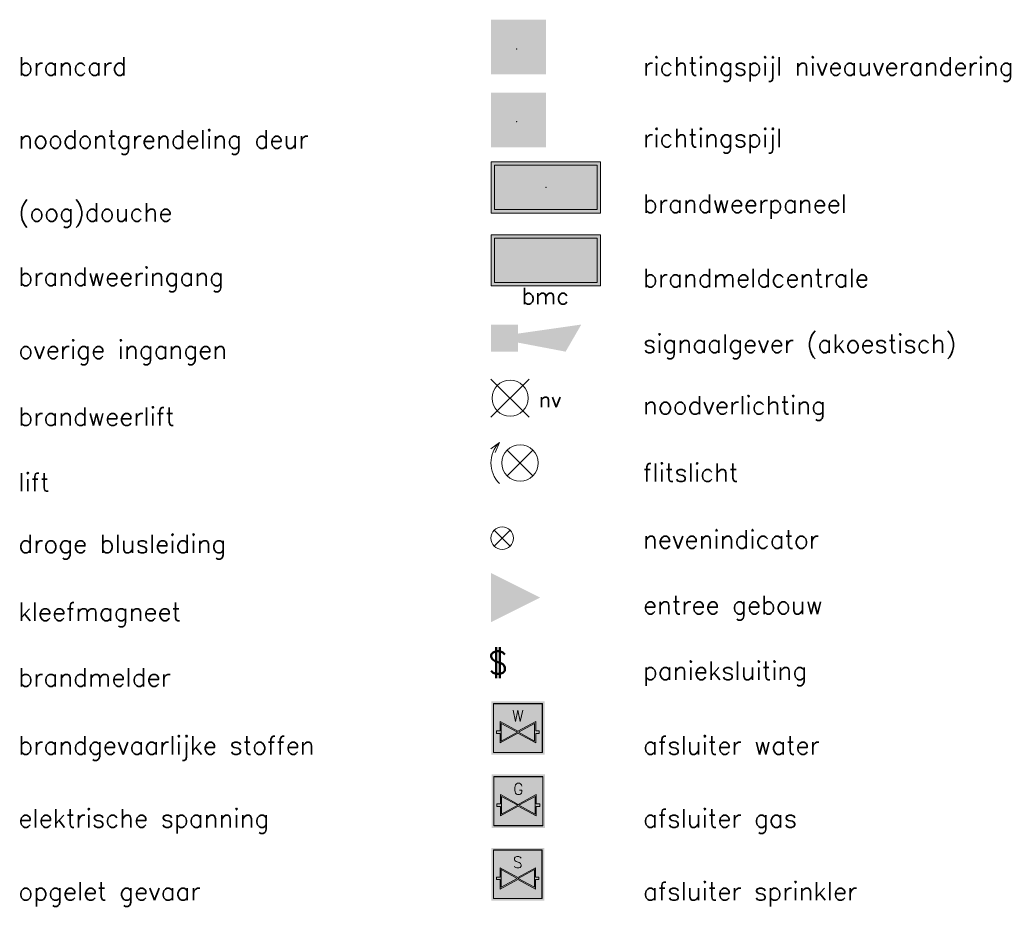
# Model space of a CAD drawing. Header units: millimetres. Extents: x -13022 to 1371524, y -38729 to 632593.
# Tile 7 of 256: x 333222 to 341318, y 476473 to 483764. Entities that reach past the tile are written whole.
import ezdxf
from ezdxf.enums import TextEntityAlignment as Align

# ---------------------------------------------------------------- set-up
doc = ezdxf.new("R2010")
doc.units = ezdxf.units.MM
doc.header["$LTSCALE"] = 35
doc.layers.add('Al65----_beveiliging-inst', color=92, linetype='Continuous', lineweight=9)
doc.layers.add('brandveiligheid voorzieningen', color=10, linetype='Continuous', lineweight=9)
doc.layers.add('At$1a---_tekst', color=2, linetype='Continuous')
doc.styles.add('Algemeen', font='simplex.shx', dxfattribs={"height": 2.5})
doc.styles.add('Arial', font='simplex.shx')
doc.styles.add('SafetySign', font='simplex.shx')

# ---------------------------------------------------------------- blocks, each defined once
blk = doc.blocks.new('Entree gebouw')
at = {"layer": 'brandveiligheid voorzieningen'}
blk.add_hatch(color=256, dxfattribs=at).paths.add_polyline_path([(71.25, -82.36368555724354), (77.97898517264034, -78.99919297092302), (71.25, -75.6347003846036)])
blk = doc.blocks.new('Brandmeldcentrale')
at = {"layer": 'Al65----_beveiliging-inst', "true_color": 0x000000}
h = blk.add_hatch(color=18, dxfattribs=at)
h.paths.add_polyline_path([(-3.249999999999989, -2.531250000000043), (10.24999999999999, -2.531250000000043), (10.24999999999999, 3.000000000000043), (-3.249999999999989, 3.000000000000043)], flags=16)
h.paths.add_polyline_path([(-3.53125, -2.8125), (10.53125, -2.8125), (10.53125, 3.28125), (-3.53125, 3.28125)])
at = {"layer": 'Al65----_beveiliging-inst', "color": 7, "true_color": 0xffffff}
blk.add_lwpolyline([(-4, -3.28125), (11, -3.28125), (11, 3.75), (-4, 3.75)], close=True, dxfattribs=at)
at = {"layer": 'Al65----_beveiliging-inst', "color": 255}
blk.add_lwpolyline([(-3.53125, -2.8125), (10.53125, -2.8125), (10.53125, 3.28125), (-3.53125, 3.28125)], close=True, dxfattribs=at)
at = {"layer": 'Al65----_beveiliging-inst', "color": 7, "true_color": 0xffffff}
blk.add_solid([(-4, -3.28125), (11, -3.28125), (-4, 3.75), (11, 3.75)], dxfattribs=at)
at = {"layer": 'Al65----_beveiliging-inst', "color": 10}
blk.add_solid([(-3.53125, -2.8125), (10.53125, -2.8125), (10.53125, 3.28125)], dxfattribs=at)
at = {"layer": 'Al65----_beveiliging-inst', "color": 2, "style": 'Arial'}
blk.add_text('bmc', height=2.25, dxfattribs=at).set_placement((0.2048090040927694, -5.787365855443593))
blk = doc.blocks.new('Nevenindicator')
at = {"layer": 'Al65----_beveiliging-inst', "color": 92, "ltscale": 0.7}
for p, q in [((159.1855845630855, -81.93500571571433), (161.3709309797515, -79.74965929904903)), ((159.1855845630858, -79.7496592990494), (161.3709309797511, -81.93500571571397))]:
    blk.add_line(p, q, dxfattribs=at)
blk.add_circle((160.2782577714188, -80.84233250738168), 1.545273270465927, dxfattribs=at)
blk = doc.blocks.new('Brandweerpaneel')
at = {"layer": 'Al65----_beveiliging-inst', "true_color": 0x000000}
h = blk.add_hatch(color=18, dxfattribs=at)
h.paths.add_polyline_path([(-3.249999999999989, -2.531250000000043), (10.24999999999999, -2.531250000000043), (10.24999999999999, 3.000000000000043), (-3.249999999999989, 3.000000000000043)], flags=16)
h.paths.add_polyline_path([(-3.53125, -2.8125), (10.53125, -2.8125), (10.53125, 3.28125), (-3.53125, 3.28125)])
at = {"layer": 'Al65----_beveiliging-inst', "color": 7, "true_color": 0xffffff}
blk.add_lwpolyline([(-4, -3.28125), (11, -3.28125), (11, 3.75), (-4, 3.75)], close=True, dxfattribs=at)
at = {"layer": 'Al65----_beveiliging-inst', "color": 255}
blk.add_lwpolyline([(-3.53125, -2.8125), (10.53125, -2.8125), (10.53125, 3.28125), (-3.53125, 3.28125)], close=True, dxfattribs=at)
blk.add_point((3.5, 0.234375), dxfattribs=at)
at = {"layer": 'Al65----_beveiliging-inst', "color": 7, "true_color": 0xffffff}
blk.add_solid([(-4, -3.28125), (11, -3.28125), (-4, 3.75), (11, 3.75)], dxfattribs=at)
at = {"layer": 'Al65----_beveiliging-inst', "color": 10}
blk.add_solid([(-3.53125, -2.8125), (10.53125, -2.8125), (10.53125, 3.28125)], dxfattribs=at)
blk = doc.blocks.new('Panieksluiting')
at = {"layer": 'brandveiligheid voorzieningen', "lineweight": 0, "style": 'Algemeen'}
blk.add_text('$', height=3.094130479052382, dxfattribs=at).set_placement((158.4270897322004, -91.61071185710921))
blk = doc.blocks.new('Flitslicht')
at = {"layer": 'Al65----_beveiliging-inst', "color": 92, "linetype": 'Continuous'}
for p, q in [((4.511093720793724e-09, 565.0301902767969), (-120.3901309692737, 475.8443004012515)), ((4.511093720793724e-09, 565.0301902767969), (-59.66796684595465, 427.59787849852)), ((105.9431606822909, 105.9431606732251), (459.087029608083, 459.0870295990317)), ((105.9431606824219, 459.0870295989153), (459.0870296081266, 105.9431606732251))]:
    blk.add_line(p, q, dxfattribs=at)
blk.add_circle((282.5150951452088, 282.5150951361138), 249.7104244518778, dxfattribs=at)
blk.add_arc((282.5150951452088, 282.5150951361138), 399.5366791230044, 135.0000000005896, 224.9999999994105, dxfattribs=at)
blk = doc.blocks.new('Afsluiter water')
at = {"layer": 'Al65----_beveiliging-inst', "true_color": 0x000000}
blk.add_hatch(color=18, dxfattribs=at).paths.add_polyline_path([(21.81008004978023, 2.926521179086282), (21.81008004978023, 1.622890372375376), (19.37131493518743, 2.953125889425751), (16.93254982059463, 1.622890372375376), (16.93254982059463, 2.926521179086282), (16.44479679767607, 2.926521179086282), (16.44479679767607, 3.267948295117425), (16.93254982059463, 3.267948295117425), (16.93254982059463, 4.549408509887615), (19.37131493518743, 3.219172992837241), (21.81008004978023, 4.549408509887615), (21.81008004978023, 3.267948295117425), (22.29783307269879, 3.267948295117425), (22.29783307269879, 2.926521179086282)])
at = {"layer": 'Al65----_beveiliging-inst', "linetype": 'Continuous'}
h = blk.add_hatch(color=160, dxfattribs=at)
h.paths.add_polyline_path([(21.66375414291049, 1.869382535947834), (21.66375414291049, 4.302916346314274), (19.43301481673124, 3.086149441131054)])
h.paths.add_polyline_path([(17.07887572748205, 1.869382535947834), (17.07887572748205, 4.302916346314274), (19.30961505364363, 3.086149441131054)])
at = {"layer": 'Al65----_beveiliging-inst', "color": 7}
for p, q in [((16.00581907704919, 7.023646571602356), (22.73681079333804, 7.023646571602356)), ((16.00581907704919, 0.2926548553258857), (16.00581907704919, 7.023646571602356)), ((22.73681079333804, 7.023646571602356), (22.73681079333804, 0.2926548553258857)), ((22.73681079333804, 0.2926548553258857), (16.00581907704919, 0.2926548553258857))]:
    blk.add_line(p, q, dxfattribs=at)
at = {"layer": 'Al65----_beveiliging-inst', "color": 18, "true_color": 0x000000}
for p, q in [((16.03020672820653, 6.999258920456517), (22.71242314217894, 6.999258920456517)), ((16.03020672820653, 0.3170425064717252), (16.03020672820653, 6.999258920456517)), ((22.71242314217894, 6.999258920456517), (22.71242314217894, 0.3170425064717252)), ((22.71242314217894, 0.3170425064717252), (16.03020672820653, 0.3170425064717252))]:
    blk.add_line(p, q, dxfattribs=at)
at = {"layer": 'Al65----_beveiliging-inst', "color": 255}
for p, q in [((16.93254982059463, 3.267948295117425), (16.93254982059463, 4.549408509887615)), ((16.93254982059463, 4.549408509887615), (19.37131493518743, 3.219172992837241)), ((17.07887572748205, 1.869382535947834), (17.07887572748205, 4.302916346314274)), ((17.07887572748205, 4.302916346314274), (19.30961505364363, 3.086149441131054)), ((19.37131493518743, 3.219172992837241), (21.81008004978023, 4.549408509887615)), ((21.66375414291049, 4.302916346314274), (19.43301481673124, 3.086149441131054)), ((21.66375414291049, 1.869382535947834), (21.66375414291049, 4.302916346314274)), ((21.81008004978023, 4.549408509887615), (21.81008004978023, 3.267948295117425)), ((16.44479679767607, 2.926521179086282), (16.44479679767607, 3.267948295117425)), ((16.44479679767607, 3.267948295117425), (16.93254982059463, 3.267948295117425)), ((16.93254982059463, 2.926521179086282), (16.44479679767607, 2.926521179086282)), ((19.37131493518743, 2.953125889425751), (16.93254982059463, 1.622890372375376)), ((16.93254982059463, 1.622890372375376), (16.93254982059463, 2.926521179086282)), ((19.30961505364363, 3.086149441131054), (17.07887572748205, 1.869382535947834)), ((21.81008004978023, 1.622890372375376), (19.37131493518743, 2.953125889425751)), ((19.43301481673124, 3.086149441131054), (21.66375414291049, 1.869382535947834)), ((21.81008004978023, 3.267948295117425), (22.29783307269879, 3.267948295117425)), ((21.81008004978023, 2.926521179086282), (21.81008004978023, 1.622890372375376)), ((22.29783307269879, 2.926521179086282), (21.81008004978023, 2.926521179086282)), ((22.29783307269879, 3.267948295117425), (22.29783307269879, 2.926521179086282))]:
    blk.add_line(p, q, dxfattribs=at)
at = {"layer": 'Al65----_beveiliging-inst', "color": 7, "true_color": 0xffffff}
blk.add_solid([(15.71316726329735, 3.041574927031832e-06), (23.02946260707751, 3.041574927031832e-06), (15.71316726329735, 7.316298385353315), (23.02946260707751, 7.316298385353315)], dxfattribs=at)
at = {"layer": 'Al65----_beveiliging-inst', "color": 18, "linetype": 'Continuous', "true_color": 0x000000, "style": 'SafetySign'}
blk.add_text('W', height=1.556907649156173, dxfattribs=at).set_placement((19.36844437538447, 5.317985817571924), align=Align.MIDDLE)
blk = doc.blocks.new('Afsluiter sprinkler')
at = {"layer": 'Al65----_beveiliging-inst', "true_color": 0x000000}
blk.add_hatch(color=18, dxfattribs=at).paths.add_polyline_path([(21.75483753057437, 2.966298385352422), (21.75483753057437, 1.674480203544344), (19.33817086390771, 2.992662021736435), (16.92150419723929, 1.674480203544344), (16.92150419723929, 2.966298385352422), (16.43817086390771, 2.966298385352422), (16.43817086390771, 3.304631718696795), (16.92150419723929, 3.304631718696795), (16.92150419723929, 4.574480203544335), (19.33817086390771, 3.256298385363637), (21.75483753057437, 4.574480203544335), (21.75483753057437, 3.304631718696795), (22.2381708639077, 3.304631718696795), (22.2381708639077, 2.966298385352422)])
at = {"layer": 'Al65----_beveiliging-inst', "linetype": 'Continuous', "true_color": 0xff0000}
h = blk.add_hatch(color=1, dxfattribs=at)
h.paths.add_polyline_path([(21.60983753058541, 1.918738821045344), (21.60983753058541, 4.330221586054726), (19.39931166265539, 3.12448020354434)])
h.paths.add_polyline_path([(17.06650419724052, 1.918738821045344), (17.06650419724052, 4.330221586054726), (19.27703006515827, 3.12448020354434)])
at = {"layer": 'Al65----_beveiliging-inst', "color": 7}
for p, q in [((16.0031708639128, 7.026298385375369), (22.67317086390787, 7.026298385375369)), ((16.0031708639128, 0.356298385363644), (16.0031708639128, 7.026298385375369)), ((22.67317086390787, 7.026298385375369), (22.67317086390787, 0.356298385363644)), ((22.67317086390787, 0.356298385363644), (16.0031708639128, 0.356298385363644))]:
    blk.add_line(p, q, dxfattribs=at)
at = {"layer": 'Al65----_beveiliging-inst', "color": 18, "true_color": 0x000000}
for p, q in [((16.02733753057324, 7.002131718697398), (22.64900419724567, 7.002131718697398)), ((16.02733753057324, 0.3804650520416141), (16.02733753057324, 7.002131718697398)), ((22.64900419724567, 7.002131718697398), (22.64900419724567, 0.3804650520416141)), ((22.64900419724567, 0.3804650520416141), (16.02733753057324, 0.3804650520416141))]:
    blk.add_line(p, q, dxfattribs=at)
at = {"layer": 'Al65----_beveiliging-inst', "color": 255}
for p, q in [((16.92150419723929, 3.304631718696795), (16.92150419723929, 4.574480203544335)), ((16.92150419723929, 4.574480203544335), (19.33817086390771, 3.256298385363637)), ((17.06650419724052, 1.918738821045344), (17.06650419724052, 4.330221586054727)), ((17.06650419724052, 4.330221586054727), (19.27703006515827, 3.12448020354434)), ((19.33817086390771, 3.256298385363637), (21.75483753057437, 4.574480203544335)), ((21.60983753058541, 4.330221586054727), (19.39931166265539, 3.12448020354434)), ((21.60983753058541, 1.918738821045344), (21.60983753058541, 4.330221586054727)), ((21.75483753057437, 4.574480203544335), (21.75483753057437, 3.304631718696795)), ((16.43817086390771, 2.966298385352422), (16.43817086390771, 3.304631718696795)), ((16.43817086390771, 3.304631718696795), (16.92150419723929, 3.304631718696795)), ((16.92150419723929, 2.966298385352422), (16.43817086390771, 2.966298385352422)), ((19.33817086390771, 2.992662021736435), (16.92150419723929, 1.674480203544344)), ((16.92150419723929, 1.674480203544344), (16.92150419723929, 2.966298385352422)), ((19.27703006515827, 3.12448020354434), (17.06650419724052, 1.918738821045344)), ((21.75483753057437, 1.674480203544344), (19.33817086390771, 2.992662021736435)), ((19.39931166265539, 3.12448020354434), (21.60983753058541, 1.918738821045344)), ((21.75483753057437, 3.304631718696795), (22.2381708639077, 3.304631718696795)), ((21.75483753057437, 2.966298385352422), (21.75483753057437, 1.674480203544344)), ((22.2381708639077, 2.966298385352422), (21.75483753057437, 2.966298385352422)), ((22.2381708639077, 3.304631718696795), (22.2381708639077, 2.966298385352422))]:
    blk.add_line(p, q, dxfattribs=at)
at = {"layer": 'Al65----_beveiliging-inst', "color": 7, "true_color": 0xffffff}
blk.add_solid([(15.71317086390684, 0.06629838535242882), (22.96317086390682, 0.06629838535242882), (15.71317086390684, 7.31629838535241), (22.96317086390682, 7.31629838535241)], dxfattribs=at)
at = {"layer": 'Al65----_beveiliging-inst', "color": 18, "linetype": 'Continuous', "true_color": 0x000000, "style": 'SafetySign'}
blk.add_text('S', height=1.542800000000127, dxfattribs=at).set_placement((19.3353263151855, 5.336093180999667), align=Align.MIDDLE)
blk = doc.blocks.new('Afsluiter gas')
at = {"layer": 'brandveiligheid voorzieningen', "true_color": 0x000000}
blk.add_hatch(color=18, dxfattribs=at).paths.add_polyline_path([(21.81009161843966, 2.92651818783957), (21.81009161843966, 1.622886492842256), (19.3713248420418, 2.953122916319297), (16.93255806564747, 1.622886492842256), (16.93255806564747, 2.92651818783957), (16.44480471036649, 2.92651818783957), (16.44480471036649, 3.267945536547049), (16.93255806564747, 3.267945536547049), (16.93255806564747, 4.549406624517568), (19.3713248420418, 3.219170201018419), (21.81009161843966, 4.549406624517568), (21.81009161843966, 3.267945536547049), (22.29784497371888, 3.267945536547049), (22.29784497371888, 2.92651818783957)])
at = {"layer": 'brandveiligheid voorzieningen'}
h = blk.add_hatch(color=50, dxfattribs=at)
h.paths.add_polyline_path([(21.66376561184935, 1.869378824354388), (21.66376561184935, 4.302914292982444), (19.4330247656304, 3.086146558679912)])
h.paths.add_polyline_path([(17.0788840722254, 1.869378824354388), (17.0788840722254, 4.302914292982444), (19.30962491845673, 3.086146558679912)])
at = {"layer": 'Al65----_beveiliging-inst', "color": 7}
for p, q in [((16.00583126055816, 7.023641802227), (22.73682297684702, 7.023641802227)), ((16.00583126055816, 0.2926500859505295), (16.00583126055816, 7.023641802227)), ((22.73682297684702, 7.023641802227), (22.73682297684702, 0.2926500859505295)), ((22.73682297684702, 0.2926500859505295), (16.00583126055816, 0.2926500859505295))]:
    blk.add_line(p, q, dxfattribs=at)
at = {"layer": 'Al65----_beveiliging-inst', "color": 18, "true_color": 0x000000}
for p, q in [((16.0302189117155, 6.999254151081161), (22.71243532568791, 6.999254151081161)), ((16.0302189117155, 0.317037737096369), (16.0302189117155, 6.999254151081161)), ((22.71243532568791, 0.317037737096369), (16.0302189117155, 0.317037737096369))]:
    blk.add_line(p, q, dxfattribs=at)
at = {"layer": 'brandveiligheid voorzieningen', "color": 18, "true_color": 0x000000}
blk.add_line((22.71243532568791, 6.999258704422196), (22.71243532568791, 0.317037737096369), dxfattribs=at)
at = {"layer": 'brandveiligheid voorzieningen', "color": 255}
for p, q in [((16.93255806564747, 3.267945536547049), (16.93255806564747, 4.549406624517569)), ((16.93255806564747, 4.549406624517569), (19.3713248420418, 3.21917020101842)), ((17.0788840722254, 1.869378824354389), (17.0788840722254, 4.302914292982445)), ((17.0788840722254, 4.302914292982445), (19.30962491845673, 3.086146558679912)), ((19.3713248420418, 3.21917020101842), (21.81009161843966, 4.549406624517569)), ((21.66376561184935, 4.302914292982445), (19.4330247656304, 3.086146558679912)), ((21.66376561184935, 1.869378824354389), (21.66376561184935, 4.302914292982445)), ((21.81009161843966, 4.549406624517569), (21.81009161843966, 3.267945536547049)), ((16.44480471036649, 2.92651818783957), (16.44480471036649, 3.267945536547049)), ((16.44480471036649, 3.267945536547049), (16.93255806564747, 3.267945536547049)), ((16.93255806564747, 2.92651818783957), (16.44480471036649, 2.92651818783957)), ((19.3713248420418, 2.953122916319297), (16.93255806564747, 1.622886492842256)), ((16.93255806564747, 1.622886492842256), (16.93255806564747, 2.92651818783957)), ((19.30962491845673, 3.086146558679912), (17.0788840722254, 1.869378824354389)), ((21.81009161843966, 1.622886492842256), (19.3713248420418, 2.953122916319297)), ((19.4330247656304, 3.086146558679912), (21.66376561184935, 1.869378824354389)), ((21.81009161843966, 3.267945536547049), (22.29784497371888, 3.267945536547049)), ((21.81009161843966, 2.92651818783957), (21.81009161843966, 1.622886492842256)), ((22.29784497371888, 2.92651818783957), (21.81009161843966, 2.92651818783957)), ((22.29784497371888, 3.267945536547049), (22.29784497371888, 2.92651818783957))]:
    blk.add_line(p, q, dxfattribs=at)
at = {"layer": 'brandveiligheid voorzieningen', "color": 7, "true_color": 0xffffff}
blk.add_solid([(15.71317467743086, -1.943835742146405e-06), (23.02947500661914, -1.943835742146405e-06), (15.71317467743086, 7.316298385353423), (23.02947500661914, 7.316298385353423)], dxfattribs=at)
at = {"layer": 'brandveiligheid voorzieningen', "color": 18, "linetype": 'Continuous', "true_color": 0x000000, "style": 'SafetySign'}
blk.add_text('G', height=1.556908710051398, dxfattribs=at).set_placement((19.3713248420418, 5.326119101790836), align=Align.MIDDLE)
blk = doc.blocks.new('Signaalgever (akoestisch)')
at = {"layer": 'Al65----_beveiliging-inst', "color": 10, "linetype": 'Continuous'}
for points in [[(3.712956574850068, 0), (3.712956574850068, 3.712956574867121), (0, 0), (0, 3.712956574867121)], [(10.23284543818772, 0), (12.37652191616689, 3.712956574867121), (3.712956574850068, 1.237652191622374), (3.712956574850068, 2.475304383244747)]]:
    blk.add_solid(points, dxfattribs=at)
blk = doc.blocks.new('Noodverlichting')
at = {"layer": 'Al65----_beveiliging-inst', "color": 92}
for p, q in [((163.9986781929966, -62.36368555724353), (158.7538467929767, -57.11885415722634)), ((158.7538467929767, -62.36368555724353), (163.9986781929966, -57.11885415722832))]:
    blk.add_line(p, q, dxfattribs=at)
blk.add_circle((161.3762624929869, -59.74126985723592), 2.472437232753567, dxfattribs=at)
at = {"layer": 'Al65----_beveiliging-inst', "color": 7, "style": 'Algemeen'}
blk.add_text('nv', height=2.062753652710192, dxfattribs=at).set_placement((165.3264006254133, -60.95963843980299))

msp = doc.modelspace()

# ---------------------------------------------------------------- hatches: boundary and pattern name
at = {"layer": 'Al65----_beveiliging-inst', "true_color": 0xffffff}
for points in [[(337455.6578499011, 483669.7504114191), (337446.537849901, 483469.1404114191), (337374.3578499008, 483398.4424114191), (337378.3178499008, 483534.8704114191), (337262.997849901, 483420.9964114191), (337208.2778499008, 483475.8544114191), (337321.7978499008, 483592.2124114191), (337183.7378499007, 483587.8084114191), (337256.7578499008, 483660.6724114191)], [(337229.9378499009, 483068.7784114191), (337331.8178499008, 483068.7784114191), (337480.017849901, 482938.2004114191), (337332.9578499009, 482809.4044114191), (337231.077849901, 482809.4044114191), (337330.2578499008, 482899.5484114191), (337167.057849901, 482899.8784114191), (337167.057849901, 482976.6304114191), (337329.8378499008, 482976.8764114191)]]:
    msp.add_hatch(color=7, dxfattribs=at).paths.add_polyline_path(points)

# ---------------------------------------------------------------- linework, layer by layer
at = {"layer": 'Al65----_beveiliging-inst', "color": 7, "true_color": 0xffffff}
for p in [(337308.5078499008, 483524.0884114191), (337308.5078499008, 482924.0884114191)]:
    msp.add_point(p, dxfattribs=at)
for points in [[(337098.5078499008, 483314.0884114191), (337548.5078499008, 483314.0884114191), (337098.5078499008, 483764.0884114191), (337548.5078499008, 483764.0884114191)], [(337098.5078499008, 483314.0884114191), (337548.5078499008, 483314.0884114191), (337098.5078499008, 483764.0884114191), (337548.5078499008, 483764.0884114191)], [(337098.5078499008, 482714.0884114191), (337548.5078499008, 482714.0884114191), (337098.5078499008, 483164.0884114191), (337548.5078499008, 483164.0884114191)], [(337098.5078499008, 482714.0884114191), (337548.5078499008, 482714.0884114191), (337098.5078499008, 483164.0884114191), (337548.5078499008, 483164.0884114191)]]:
    msp.add_solid(points, dxfattribs=at)
at = {"layer": 'Al65----_beveiliging-inst', "color": 92, "ltscale": 0.2}
for points in [[(337113.5078499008, 483329.0884114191), (337533.5078499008, 483329.0884114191), (337113.5078499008, 483749.0884114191), (337533.5078499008, 483749.0884114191)], [(337113.5078499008, 482729.0884114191), (337533.5078499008, 482729.0884114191), (337113.5078499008, 483149.0884114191), (337533.5078499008, 483149.0884114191)]]:
    msp.add_solid(points, dxfattribs=at)

# ---------------------------------------------------------------- block references
at = {"ltscale": 0.1, "xscale": 60, "yscale": 60, "zscale": 60}
for name, p in [('Signaalgever (akoestisch)', (337097.0079982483, 481034.0884114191)), ('Noodverlichting', (327571.7771906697, 484235.9095448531))]:
    msp.add_blockref(name, p, dxfattribs=at)
for name, p, xscale, yscale, zscale in [('Flitslicht', (337167.2209486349, 479949.1676443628), 0.599999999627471, 0.599999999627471, 0.599999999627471), ('Afsluiter water', (336156.2677353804, 477718.8383019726), 60, 60, 60), ('Afsluiter gas', (336159.8847725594, 477118.0237621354), 60, 60, 60), ('Afsluiter sprinkler', (336157.1863961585, 476514.5219511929), 60, 60, 60)]:
    msp.add_blockref(name, p, dxfattribs=dict(xscale=xscale, yscale=yscale, zscale=zscale))
at = {"layer": 'Al65----_beveiliging-inst', "xscale": 60, "yscale": 60, "zscale": 60}
for name, p in [('Brandweerpaneel', (337338.5078499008, 482370.9634114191)), ('Brandmeldcentrale', (337338.5078499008, 481770.9634114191)), ('Nevenindicator', (327571.7771906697, 484351.1441745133)), ('Entree gebouw', (332823.5078499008, 483751.1441745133)), ('Panieksluiting', (327569.2684580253, 483880.593548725))]:
    msp.add_blockref(name, p, dxfattribs=at)

# ---------------------------------------------------------------- texts
at = {"layer": 'At$1a---_tekst', "color": 2, "linetype": 'Continuous', "style": 'Algemeen'}
for s, p in [('brancard', (333211.5849946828, 483260.4762110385)), ('richtingspijl niveauverandering', (338347.6379716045, 483260.4762110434)), ('noodontgrendeling deur', (333211.5849946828, 482660.4762110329)), ('richtingspijl', (338347.6379716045, 482671.7243799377)), ('(oog)douche', (333211.5849946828, 482060.4762110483)), ('brandweerpaneel', (338347.6379716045, 482131.1959075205)), ('brandweeringang', (333211.5849946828, 481531.7243799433)), ('brandmeldcentrale', (338347.6379716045, 481520.4762110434)), ('overige ingangen', (333211.5849946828, 480931.1959075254)), ('signaalgever (akoestisch)', (338347.6379716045, 480980.4762110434)), ('noodverlichting', (338347.6379716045, 480473.7610741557)), ('brandweerlift', (333211.5849946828, 480380.4762110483)), ('flitslicht', (338347.6379716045, 479920.1212801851)), ('lift', (333211.5849946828, 479840.4762110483)), ('droge blusleiding', (333211.5849946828, 479333.7610741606)), ('nevenindicator', (338347.6379716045, 479370.5905395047)), ('entree gebouw', (338347.6379716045, 478830.5905395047)), ('kleefmagneet', (333211.5849946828, 478775.3559098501)), ('panieksluiting', (338347.6379716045, 478290.5905395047)), ('brandmelder', (333211.5849946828, 478235.3559098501)), ('brandgevaarlijke stoffen', (333211.5849946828, 477676.9507455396)), ('afsluiter water', (338347.6379716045, 477676.9507455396)), ('elektrische spanning', (333211.5849946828, 477076.9507455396)), ('afsluiter gas', (338347.6379716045, 477076.9507455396)), ('opgelet gevaar', (333211.5849946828, 476476.9507455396)), ('afsluiter sprinkler', (338347.6379716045, 476476.9507455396))]:
    msp.add_text(s, height=150, dxfattribs=at).set_placement(p, align=Align.BOTTOM_LEFT)

doc.saveas('drawing.dxf')
